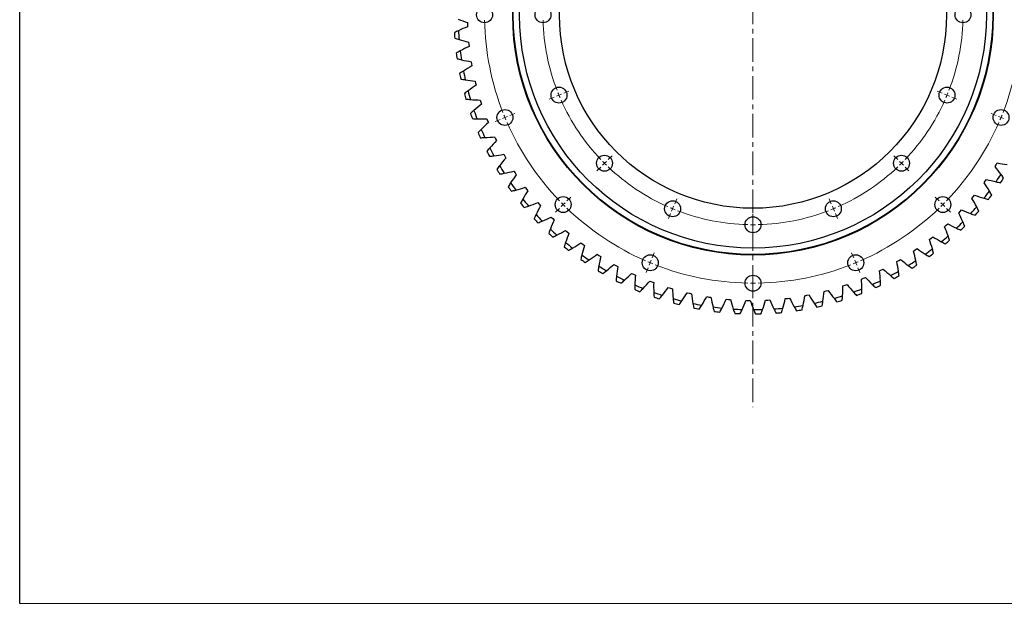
# Model space of a CAD drawing. Header units: millimetres. Extents: x -37 to 2873, y 3901 to 6079.
# Tile 1 of 10: x -37 to 889, y 3901 to 4451. Entities that reach past the tile are written whole.
import ezdxf

# ---------------------------------------------------------------- set-up
doc = ezdxf.new("R2010")
doc.units = ezdxf.units.MM
doc.header["$LTSCALE"] = 10
doc.linetypes.add('CENTER', pattern=[10.16, 6.35, -1.27, 1.27, -1.27])

msp = doc.modelspace()

# ---------------------------------------------------------------- linework, layer by layer
at = {"linetype": 'CENTER', "lineweight": 18, "ltscale": 0.35}
msp.add_line((652.92, 4824.61), (652.92, 4086.35), dxfattribs=at)
at = {"color": 7, "linetype": 'Continuous', "lineweight": 25}
for p, q in [((384.3, 4448.22), (384.36, 4446.2)), ((384.36, 4446.2), (384.44, 4444.19)), ((385.44, 4429.71), (385.64, 4427.7)), ((385.64, 4427.7), (385.86, 4425.69)), ((387.86, 4411.31), (388.19, 4409.32)), ((388.19, 4409.32), (388.55, 4407.34)), ((391.54, 4393.13), (392, 4391.17)), ((392, 4391.17), (392.5, 4389.21)), ((396.46, 4375.25), (397.06, 4373.32)), ((397.06, 4373.32), (397.69, 4371.41)), ((402.61, 4357.74), (403.34, 4355.86)), ((403.34, 4355.86), (404.1, 4354)), ((409.95, 4340.71), (410.81, 4338.88)), ((410.81, 4338.88), (411.7, 4337.07)), ((418.44, 4324.22), (419.43, 4322.46)), ((419.43, 4322.46), (420.44, 4320.71)), ((881.69, 4314.48), (882.73, 4316.2)), ((428.06, 4308.35), (429.16, 4306.66)), ((429.16, 4306.66), (430.29, 4304.99)), ((880.62, 4312.77), (881.69, 4314.48)), ((870.23, 4297.4), (871.41, 4299.03)), ((871.41, 4299.03), (872.58, 4300.68)), ((438.74, 4293.19), (439.96, 4291.58)), ((439.96, 4291.58), (441.21, 4289.99)), ((450.45, 4278.8), (451.78, 4277.28)), ((858.8, 4282.78), (860.1, 4284.33)), ((860.1, 4284.33), (861.37, 4285.89)), ((451.78, 4277.28), (453.13, 4275.78)), ((846.4, 4268.99), (847.8, 4270.44)), ((847.8, 4270.44), (849.18, 4271.92)), ((463.12, 4265.25), (464.55, 4263.83)), ((464.55, 4263.83), (466, 4262.42)), ((476.7, 4252.61), (478.22, 4251.29)), ((478.22, 4251.29), (479.77, 4249.99)), ((833.07, 4256.09), (834.57, 4257.44)), ((834.57, 4257.44), (836.05, 4258.81)), ((818.89, 4244.13), (820.47, 4245.38)), ((820.47, 4245.38), (822.04, 4246.65)), ((491.12, 4240.94), (492.73, 4239.72)), ((492.73, 4239.72), (494.36, 4238.53)), ((803.91, 4233.19), (805.58, 4234.32)), ((805.58, 4234.32), (807.23, 4235.48)), ((506.3, 4230.28), (507.99, 4229.18)), ((507.99, 4229.18), (509.7, 4228.11)), ((788.21, 4223.3), (789.96, 4224.32)), ((789.96, 4224.32), (791.68, 4225.36)), ((522.19, 4220.71), (523.95, 4219.72)), ((523.95, 4219.72), (525.73, 4218.77)), ((771.87, 4214.52), (773.68, 4215.41)), ((773.68, 4215.41), (775.48, 4216.33)), ((538.7, 4212.25), (540.52, 4211.39)), ((540.52, 4211.39), (542.36, 4210.56)), ((555.75, 4204.94), (557.63, 4204.21)), ((754.97, 4206.89), (756.83, 4207.65)), ((756.83, 4207.65), (758.69, 4208.45)), ((557.63, 4204.21), (559.52, 4203.51)), ((573.27, 4198.84), (575.19, 4198.24)), ((575.19, 4198.24), (577.13, 4197.67)), ((719.77, 4195.21), (721.73, 4195.71)), ((721.73, 4195.71), (723.67, 4196.24)), ((737.57, 4200.44), (739.49, 4201.08)), ((739.49, 4201.08), (741.39, 4201.74)), ((591.16, 4193.95), (593.13, 4193.49)), ((593.13, 4193.49), (595.1, 4193.06)), ((609.35, 4190.32), (611.34, 4189.99)), ((611.34, 4189.99), (613.34, 4189.69)), ((627.75, 4187.94), (629.76, 4187.75)), ((629.76, 4187.75), (631.77, 4187.59)), ((646.27, 4186.84), (648.29, 4186.79)), ((648.29, 4186.79), (650.3, 4186.77)), ((664.82, 4187.02), (666.83, 4187.11)), ((666.83, 4187.11), (668.85, 4187.23)), ((683.31, 4188.48), (685.32, 4188.71)), ((685.32, 4188.71), (687.32, 4188.97)), ((701.66, 4191.22), (703.64, 4191.58)), ((703.64, 4191.58), (705.62, 4191.98))]:
    msp.add_line(p, q, dxfattribs=at)
at = {"color": 0, "linetype": 'Continuous', "lineweight": 18}
for p, q in [((470.46, 4379.9), (472.77, 4380.86)), ((475.08, 4381.81), (479.7, 4383.73)), ((830.77, 4381.81), (826.15, 4383.73)), ((835.39, 4379.9), (833.08, 4380.86)), ((465.84, 4377.99), (461.22, 4376.07)), ((470.46, 4379.9), (468.15, 4378.94)), ((835.39, 4379.9), (837.7, 4378.94)), ((840.01, 4377.99), (844.63, 4376.07)), ((424.26, 4360.77), (428.88, 4362.68)), ((881.58, 4360.77), (876.96, 4362.68)), ((415.02, 4356.94), (410.41, 4355.03)), ((419.64, 4358.85), (417.33, 4357.9)), ((419.64, 4358.85), (421.95, 4359.81)), ((886.2, 4358.85), (883.89, 4359.81)), ((886.2, 4358.85), (888.51, 4357.9)), ((513.27, 4315.83), (511.5, 4314.06)), ((513.27, 4315.83), (515.04, 4317.59)), ((516.81, 4319.36), (520.34, 4322.9)), ((789.04, 4319.36), (785.51, 4322.9)), ((792.58, 4315.83), (790.81, 4317.59)), ((792.58, 4315.83), (794.35, 4314.06)), ((509.73, 4312.29), (506.2, 4308.76)), ((796.11, 4312.29), (799.65, 4308.76)), ((474.38, 4276.94), (476.15, 4278.7)), ((477.91, 4280.47), (481.45, 4284.01)), ((579.26, 4277.63), (581.17, 4282.25)), ((726.59, 4277.63), (724.68, 4282.25)), ((827.93, 4280.47), (824.4, 4284.01)), ((831.47, 4276.94), (829.7, 4278.7)), ((470.84, 4273.4), (467.31, 4269.86)), ((474.38, 4276.94), (472.61, 4275.17)), ((577.34, 4273.01), (576.39, 4270.7)), ((577.34, 4273.01), (578.3, 4275.32)), ((728.5, 4273.01), (727.55, 4275.32)), ((728.5, 4273.01), (729.46, 4270.7)), ((831.47, 4276.94), (833.24, 4275.17)), ((835, 4273.4), (838.54, 4269.86)), ((575.43, 4268.39), (573.52, 4263.77)), ((652.92, 4262.98), (652.92, 4267.98)), ((652.92, 4257.98), (652.92, 4260.48)), ((730.42, 4268.39), (732.33, 4263.77)), ((652.92, 4257.98), (652.92, 4255.48)), ((652.92, 4252.98), (652.92, 4247.98)), ((556.3, 4222.2), (557.25, 4224.51)), ((558.21, 4226.82), (560.12, 4231.44)), ((747.64, 4226.82), (745.72, 4231.44)), ((749.55, 4222.2), (748.59, 4224.51)), ((554.38, 4217.58), (552.47, 4212.96)), ((556.3, 4222.2), (555.34, 4219.89)), ((749.55, 4222.2), (750.51, 4219.89)), ((751.46, 4217.58), (753.38, 4212.96)), ((652.92, 4207.98), (652.92, 4212.98)), ((652.92, 4202.98), (652.92, 4205.48)), ((652.92, 4202.98), (652.92, 4200.48)), ((652.92, 4197.98), (652.92, 4192.98))]:
    msp.add_line(p, q, dxfattribs=at)
msp.add_lwpolyline([(-36.78, 6079.19), (2873.12, 6078.46), (2873.12, 3900.89), (-36.78, 3901.62)], close=True)
at = {"color": 7, "linetype": 'Continuous', "lineweight": 25}
for centre, radius in [((652.92, 4455.48), 226), ((652.92, 4455.48), 225.5), ((652.92, 4455.48), 219.5), ((652.92, 4455.48), 182), ((400.42, 4455.48), 7.5), ((455.42, 4455.48), 7.5), ((850.42, 4455.48), 7.5), ((470.46, 4379.9), 7.5), ((835.39, 4379.9), 7.5), ((419.64, 4358.85), 7.5), ((886.2, 4358.85), 7.5), ((513.27, 4315.83), 7.5), ((792.58, 4315.83), 7.5), ((474.38, 4276.94), 7.5), ((577.34, 4273.01), 7.5), ((728.5, 4273.01), 7.5), ((831.47, 4276.94), 7.5), ((652.92, 4257.98), 7.5), ((556.3, 4222.2), 7.5), ((749.55, 4222.2), 7.5), ((652.92, 4202.98), 7.5)]:
    msp.add_circle(centre, radius, dxfattribs=at)
at = {"color": 0, "linetype": 'Continuous', "lineweight": 18}
for radius, start, end in [(252.5, 181.13457, 201.36543), (197.5, 181.45053, 201.04947), (197.5, 338.95053, 358.54947), (252.5, 338.63457, 358.86543), (197.5, 201.77474, 202.5), (197.5, 337.5, 338.22526), (197.5, 202.5, 203.22526), (197.5, 203.95053, 223.54947), (197.5, 316.45053, 336.04947), (197.5, 336.77474, 337.5), (252.5, 201.93272, 202.5), (252.5, 202.5, 203.06728), (252.5, 203.63457, 223.86543), (252.5, 316.13457, 336.36543), (252.5, 336.93272, 337.5), (252.5, 337.5, 338.06728), (197.5, 224.27474, 225), (197.5, 225, 225.72526), (197.5, 314.27474, 315), (197.5, 315, 315.72526), (197.5, 226.45053, 246.04947), (197.5, 293.95053, 313.54947), (252.5, 224.43272, 225), (252.5, 315, 315.56728), (252.5, 225, 225.56728), (252.5, 226.13457, 246.36543), (197.5, 246.77474, 247.5), (197.5, 247.5, 248.22526), (197.5, 248.95053, 268.54947), (197.5, 271.45053, 291.04947), (197.5, 291.77474, 292.5), (197.5, 292.5, 293.22526), (252.5, 293.63457, 313.86543), (252.5, 314.43272, 315), (197.5, 269.27474, 270), (197.5, 270, 270.72526), (252.5, 246.93272, 247.5), (252.5, 292.5, 293.06728), (252.5, 247.5, 248.06728), (252.5, 248.63457, 268.86543), (252.5, 271.13457, 291.36543), (252.5, 291.93272, 292.5), (252.5, 269.43272, 270), (252.5, 270, 270.56728)]:
    msp.add_arc((652.92, 4455.48), radius, start, end, dxfattribs=at)
at = {"color": 7, "linetype": 'Continuous', "lineweight": 25}
for radius, start, end in [(281.4, 183.42612, 184.48597), (277.4, 183.08677, 184.82532), (281.4, 187.38216, 188.44201), (277.4, 187.04281, 188.78136), (281.4, 191.33821, 192.39806), (277.4, 190.99886, 192.73741), (281.4, 195.29425, 196.3541), (277.4, 194.9549, 196.69345), (281.4, 199.25029, 200.31015), (277.4, 198.91095, 200.64949), (281.4, 203.20634, 204.26619), (277.4, 202.86699, 204.60554), (281.4, 207.16238, 208.22223), (277.4, 206.82303, 208.56158), (281.4, 211.11843, 212.17828), (277.4, 210.77908, 212.51763), (277.4, 214.73512, 216.47367), (277.4, 325.50435, 327.2429), (281.4, 325.8437, 326.90355), (281.4, 215.07447, 216.13432), (277.4, 321.54831, 323.28686), (277.4, 218.69117, 220.42971), (281.4, 321.88766, 322.94751), (281.4, 219.03051, 220.09037), (277.4, 317.59226, 319.33081), (281.4, 317.93161, 318.99146), (281.4, 222.98656, 224.04641), (277.4, 222.64721, 224.38576), (277.4, 313.63622, 315.37477), (277.4, 226.60325, 228.3418), (281.4, 313.97557, 315.03542), (281.4, 226.9426, 228.00245), (277.4, 309.68018, 311.41872), (281.4, 310.01952, 311.07938), (281.4, 230.89865, 231.9585), (277.4, 230.5593, 232.29785), (277.4, 305.72413, 307.46268), (281.4, 234.85469, 235.91454), (277.4, 234.51534, 236.25389), (277.4, 301.76809, 303.50664), (281.4, 306.06348, 307.12333), (281.4, 238.81073, 239.87059), (277.4, 238.47139, 240.20993), (277.4, 297.81204, 299.55059), (281.4, 302.10744, 303.16729), (281.4, 242.76678, 243.82663), (277.4, 242.42743, 244.16598), (277.4, 293.856, 295.59455), (281.4, 298.15139, 299.21124), (281.4, 246.72282, 247.78267), (277.4, 246.38347, 248.12202), (277.4, 289.89996, 291.6385), (281.4, 294.19535, 295.2552), (277.4, 250.33952, 252.07807), (281.4, 250.67887, 251.73872), (277.4, 254.29556, 256.03411), (277.4, 281.98787, 283.72642), (277.4, 285.94391, 287.68246), (281.4, 286.28326, 287.34311), (281.4, 290.2393, 291.29916), (281.4, 254.63491, 255.69476), (277.4, 258.2516, 259.99015), (281.4, 258.59095, 259.65081), (277.4, 262.20765, 263.9462), (277.4, 266.16369, 267.90224), (277.4, 270.11974, 271.85829), (277.4, 274.07578, 275.81433), (277.4, 278.03182, 279.77037), (281.4, 278.37117, 279.43102), (281.4, 282.32722, 283.38707), (281.4, 262.547, 263.60685), (281.4, 266.50304, 267.56289), (281.4, 270.45909, 271.51894), (281.4, 274.41513, 275.47498)]:
    msp.add_arc((652.92, 4455.48), radius, start, end, dxfattribs=at)
for points in [[(375.56, 4451.27), (378.44, 4450.17), (381.36, 4449.15), (384.3, 4448.22)], [(375.93, 4440.54), (374.62, 4439.94), (373.32, 4439.31), (372.03, 4438.66)], [(384.44, 4444.19), (381.57, 4443.06), (378.73, 4441.85), (375.93, 4440.54)], [(372.39, 4433.47), (373.76, 4433.01), (375.13, 4432.57), (376.51, 4432.15)], [(376.51, 4432.15), (379.46, 4431.24), (382.44, 4430.43), (385.44, 4429.71)], [(377.62, 4421.47), (376.36, 4420.77), (375.1, 4420.06), (373.86, 4419.32)], [(385.86, 4425.69), (383.07, 4424.37), (380.32, 4422.96), (377.62, 4421.47)], [(374.57, 4414.17), (375.97, 4413.8), (377.37, 4413.46), (378.78, 4413.13)], [(378.78, 4413.13), (381.79, 4412.43), (384.81, 4411.83), (387.86, 4411.31)], [(380.62, 4402.55), (379.41, 4401.77), (378.21, 4400.97), (377.02, 4400.16)], [(388.55, 4407.34), (385.86, 4405.83), (383.22, 4404.23), (380.62, 4402.55)], [(378.09, 4395.06), (379.51, 4394.79), (380.93, 4394.55), (382.35, 4394.32)], [(382.35, 4394.32), (385.4, 4393.83), (388.46, 4393.43), (391.54, 4393.13)], [(384.92, 4383.89), (383.77, 4383.03), (382.62, 4382.15), (381.49, 4381.25)], [(392.5, 4389.21), (389.92, 4387.52), (387.39, 4385.75), (384.92, 4383.89)], [(382.91, 4376.25), (384.35, 4376.08), (385.78, 4375.93), (387.21, 4375.8)], [(387.21, 4375.8), (390.29, 4375.52), (393.38, 4375.34), (396.46, 4375.25)], [(397.69, 4371.41), (395.24, 4369.54), (392.84, 4367.59), (390.5, 4365.58)], [(390.5, 4365.58), (389.41, 4364.64), (388.33, 4363.68), (387.26, 4362.7)], [(389.02, 4357.81), (390.46, 4357.73), (391.91, 4357.68), (393.35, 4357.65)], [(393.35, 4357.65), (396.44, 4357.59), (399.52, 4357.62), (402.61, 4357.74)], [(404.1, 4354), (401.78, 4351.96), (399.52, 4349.86), (397.32, 4347.68)], [(397.32, 4347.68), (396.3, 4346.67), (395.29, 4345.64), (394.29, 4344.6)], [(396.39, 4339.83), (397.83, 4339.86), (399.27, 4339.91), (400.71, 4339.98)], [(400.71, 4339.98), (403.8, 4340.13), (406.88, 4340.37), (409.95, 4340.71)], [(411.7, 4337.07), (409.52, 4334.88), (407.41, 4332.63), (405.37, 4330.31)], [(405.37, 4330.31), (404.42, 4329.23), (403.48, 4328.13), (402.56, 4327.02)], [(404.98, 4322.41), (406.42, 4322.54), (407.85, 4322.69), (409.28, 4322.85)], [(409.28, 4322.85), (412.35, 4323.22), (415.41, 4323.67), (418.44, 4324.22)], [(420.44, 4320.71), (418.42, 4318.38), (416.47, 4315.98), (414.6, 4313.53)], [(882.73, 4316.2), (885.75, 4315.55), (888.79, 4314.99), (891.84, 4314.52)], [(414.6, 4313.53), (413.72, 4312.38), (412.86, 4311.22), (412.02, 4310.05)], [(414.75, 4305.62), (416.18, 4305.85), (417.6, 4306.09), (419.01, 4306.36)], [(419.01, 4306.36), (422.05, 4306.93), (425.07, 4307.6), (428.06, 4308.35)], [(886.21, 4305.38), (884.42, 4307.9), (882.55, 4310.37), (880.62, 4312.77)], [(424.96, 4297.42), (424.16, 4296.22), (423.39, 4295), (422.62, 4293.78)], [(430.29, 4304.99), (428.44, 4302.53), (426.66, 4300), (424.96, 4297.42)], [(875.3, 4289.65), (873.69, 4292.28), (872, 4294.87), (870.23, 4297.4)], [(872.58, 4300.68), (875.54, 4299.82), (878.53, 4299.05), (881.55, 4298.38)], [(881.55, 4298.38), (882.95, 4298.06), (884.37, 4297.76), (885.78, 4297.49)], [(888.67, 4301.82), (887.86, 4303.02), (887.04, 4304.21), (886.21, 4305.38)], [(425.65, 4289.54), (427.06, 4289.87), (428.46, 4290.21), (429.86, 4290.58)], [(429.86, 4290.58), (432.85, 4291.36), (435.81, 4292.23), (438.74, 4293.19)], [(441.21, 4289.99), (439.53, 4287.4), (437.93, 4284.76), (436.41, 4282.07)], [(877.5, 4285.92), (876.79, 4287.18), (876.05, 4288.42), (875.3, 4289.65)], [(436.41, 4282.07), (435.7, 4280.82), (435, 4279.55), (434.33, 4278.27)], [(441.77, 4275.58), (444.7, 4276.57), (447.59, 4277.64), (450.45, 4278.8)], [(863.33, 4274.7), (861.9, 4277.44), (860.39, 4280.14), (858.8, 4282.78)], [(861.37, 4285.89), (864.27, 4284.83), (867.2, 4283.86), (870.16, 4282.98)], [(870.16, 4282.98), (871.54, 4282.57), (872.93, 4282.17), (874.33, 4281.8)], [(437.64, 4274.26), (439.03, 4274.68), (440.4, 4275.12), (441.77, 4275.58)], [(453.13, 4275.78), (451.63, 4273.08), (450.22, 4270.34), (448.89, 4267.55)], [(849.18, 4271.92), (852, 4270.66), (854.85, 4269.49), (857.75, 4268.4)], [(865.27, 4270.83), (864.64, 4272.13), (863.99, 4273.42), (863.33, 4274.7)], [(448.89, 4267.55), (448.26, 4266.25), (447.66, 4264.94), (447.08, 4263.61)], [(450.66, 4259.84), (452.01, 4260.36), (453.35, 4260.89), (454.68, 4261.44)], [(454.68, 4261.44), (457.54, 4262.63), (460.35, 4263.9), (463.12, 4265.25)], [(466, 4262.42), (464.69, 4259.63), (463.47, 4256.79), (462.34, 4253.92)], [(850.35, 4260.62), (849.12, 4263.45), (847.8, 4266.24), (846.4, 4268.99)], [(852.03, 4256.62), (851.49, 4257.96), (850.93, 4259.3), (850.35, 4260.62)], [(857.75, 4268.4), (859.09, 4267.89), (860.45, 4267.41), (861.82, 4266.94)], [(462.34, 4253.92), (461.81, 4252.58), (461.3, 4251.23), (460.8, 4249.87)], [(468.54, 4248.23), (471.31, 4249.61), (474.03, 4251.07), (476.7, 4252.61)], [(836.44, 4247.46), (835.4, 4250.37), (834.28, 4253.25), (833.07, 4256.09)], [(836.05, 4258.81), (838.77, 4257.37), (841.54, 4256), (844.35, 4254.72)], [(844.35, 4254.72), (845.66, 4254.12), (846.98, 4253.54), (848.31, 4252.97)], [(464.64, 4246.35), (465.95, 4246.96), (467.25, 4247.59), (468.54, 4248.23)], [(479.77, 4249.99), (478.65, 4247.11), (477.63, 4244.2), (476.7, 4241.25)], [(821.65, 4235.29), (820.82, 4238.27), (819.9, 4241.22), (818.89, 4244.13)], [(822.04, 4246.65), (824.66, 4245.02), (827.33, 4243.46), (830.04, 4241.99)], [(830.04, 4241.99), (831.31, 4241.3), (832.59, 4240.63), (833.88, 4239.98)], [(837.83, 4243.36), (837.39, 4244.74), (836.92, 4246.1), (836.44, 4247.46)], [(476.7, 4241.25), (476.26, 4239.88), (475.84, 4238.49), (475.45, 4237.1)], [(479.52, 4233.86), (480.78, 4234.56), (482.04, 4235.27), (483.28, 4236)], [(483.28, 4236), (485.94, 4237.57), (488.55, 4239.21), (491.12, 4240.94)], [(494.36, 4238.53), (493.45, 4235.58), (492.63, 4232.61), (491.9, 4229.6)], [(806.06, 4224.18), (805.43, 4227.21), (804.72, 4230.21), (803.91, 4233.19)], [(807.23, 4235.48), (809.73, 4233.67), (812.28, 4231.93), (814.89, 4230.28)], [(822.76, 4231.11), (822.41, 4232.51), (822.04, 4233.91), (821.65, 4235.29)], [(491.9, 4229.6), (491.56, 4228.2), (491.24, 4226.8), (490.94, 4225.38)], [(495.22, 4222.42), (496.43, 4223.21), (497.64, 4224.01), (498.82, 4224.82)], [(498.82, 4224.82), (501.37, 4226.57), (503.87, 4228.39), (506.3, 4230.28)], [(509.7, 4228.11), (509, 4225.1), (508.38, 4222.08), (507.86, 4219.03)], [(789.74, 4214.16), (789.32, 4217.23), (788.81, 4220.27), (788.21, 4223.3)], [(791.68, 4225.36), (794.05, 4223.38), (796.48, 4221.47), (798.97, 4219.64)], [(806.87, 4219.93), (806.62, 4221.35), (806.35, 4222.77), (806.06, 4224.18)], [(814.89, 4230.28), (816.11, 4229.5), (817.34, 4228.75), (818.58, 4228.01)], [(507.86, 4219.03), (507.62, 4217.61), (507.4, 4216.18), (507.2, 4214.75)], [(511.67, 4212.1), (512.83, 4212.96), (513.98, 4213.84), (515.1, 4214.74)], [(515.1, 4214.74), (517.53, 4216.66), (519.89, 4218.65), (522.19, 4220.71)], [(525.73, 4218.77), (525.23, 4215.72), (524.83, 4212.66), (524.52, 4209.59)], [(772.76, 4205.3), (772.56, 4208.38), (772.26, 4211.46), (771.87, 4214.52)], [(775.48, 4216.33), (777.7, 4214.2), (780, 4212.13), (782.35, 4210.12)], [(790.26, 4209.87), (790.1, 4211.3), (789.93, 4212.74), (789.74, 4214.16)], [(798.97, 4219.64), (800.13, 4218.78), (801.3, 4217.94), (802.49, 4217.12)], [(524.52, 4209.59), (524.38, 4208.15), (524.26, 4206.72), (524.15, 4205.27)], [(528.8, 4202.93), (529.9, 4203.88), (530.98, 4204.83), (532.04, 4205.8)], [(532.04, 4205.8), (534.33, 4207.88), (536.55, 4210.03), (538.7, 4212.25)], [(542.36, 4210.56), (542.08, 4207.48), (541.89, 4204.4), (541.79, 4201.31)], [(549.56, 4198.06), (551.69, 4200.29), (553.76, 4202.59), (555.75, 4204.94)], [(755.21, 4197.63), (755.23, 4200.72), (755.14, 4203.81), (754.97, 4206.89)], [(758.69, 4208.45), (760.76, 4206.16), (762.9, 4203.94), (765.12, 4201.78)], [(772.98, 4200.98), (772.93, 4202.42), (772.85, 4203.86), (772.76, 4205.3)], [(782.35, 4210.12), (783.45, 4209.19), (784.56, 4208.27), (785.69, 4207.37)], [(541.79, 4201.31), (541.75, 4199.87), (541.72, 4198.43), (541.72, 4196.98)], [(546.52, 4194.97), (547.55, 4195.99), (548.56, 4197.02), (549.56, 4198.06)], [(559.52, 4203.51), (559.45, 4200.43), (559.48, 4197.34), (559.59, 4194.25)], [(567.56, 4191.54), (569.54, 4193.92), (571.44, 4196.35), (573.27, 4198.84)], [(577.13, 4197.67), (577.27, 4194.59), (577.51, 4191.51), (577.84, 4188.44)], [(718.75, 4186), (719.18, 4189.06), (719.53, 4192.13), (719.77, 4195.21)], [(723.67, 4196.24), (725.41, 4193.69), (727.23, 4191.19), (729.12, 4188.75)], [(737.18, 4191.19), (737.41, 4194.27), (737.54, 4197.35), (737.57, 4200.44)], [(741.39, 4201.74), (743.3, 4199.32), (745.29, 4196.95), (747.34, 4194.64)], [(755.14, 4193.3), (755.18, 4194.75), (755.21, 4196.19), (755.21, 4197.63)], [(765.12, 4201.78), (766.15, 4200.77), (767.19, 4199.78), (768.26, 4198.8)], [(559.59, 4194.25), (559.65, 4192.81), (559.72, 4191.37), (559.82, 4189.93)], [(564.75, 4188.25), (565.7, 4189.34), (566.64, 4190.43), (567.56, 4191.54)], [(577.84, 4188.44), (577.99, 4187), (578.17, 4185.57), (578.36, 4184.14)], [(583.39, 4182.81), (584.27, 4183.95), (585.13, 4185.11), (585.97, 4186.28)], [(585.97, 4186.28), (587.78, 4188.79), (589.51, 4191.34), (591.16, 4193.95)], [(595.1, 4193.06), (595.45, 4189.99), (595.9, 4186.93), (596.44, 4183.89)], [(604.71, 4182.3), (606.34, 4184.93), (607.89, 4187.6), (609.35, 4190.32)], [(613.34, 4189.69), (613.9, 4186.66), (614.56, 4183.64), (615.31, 4180.64)], [(623.67, 4179.63), (625.11, 4182.36), (626.48, 4185.13), (627.75, 4187.94)], [(631.77, 4187.59), (632.54, 4184.61), (633.41, 4181.64), (634.36, 4178.7)], [(642.77, 4178.27), (644.02, 4181.09), (645.19, 4183.95), (646.27, 4186.84)], [(650.3, 4186.77), (651.28, 4183.84), (652.35, 4180.95), (653.5, 4178.08)], [(661.92, 4178.23), (662.98, 4181.13), (663.94, 4184.06), (664.82, 4187.02)], [(668.85, 4187.23), (670.03, 4184.38), (671.29, 4181.56), (672.64, 4178.78)], [(681.03, 4179.51), (681.88, 4182.48), (682.64, 4185.47), (683.31, 4188.48)], [(687.32, 4188.97), (688.69, 4186.2), (690.14, 4183.48), (691.68, 4180.8)], [(700, 4182.1), (700.64, 4185.13), (701.2, 4188.16), (701.66, 4191.22)], [(705.62, 4191.98), (707.18, 4189.31), (708.82, 4186.7), (710.54, 4184.13)], [(718.08, 4181.73), (718.32, 4183.15), (718.54, 4184.58), (718.75, 4186)], [(729.12, 4188.75), (730.01, 4187.61), (730.91, 4186.49), (731.82, 4185.37)], [(736.81, 4186.87), (736.95, 4188.31), (737.08, 4189.75), (737.18, 4191.19)], [(747.34, 4194.64), (748.3, 4193.57), (749.28, 4192.51), (750.27, 4191.45)], [(596.44, 4183.89), (596.69, 4182.47), (596.97, 4181.06), (597.26, 4179.64)], [(602.37, 4178.66), (603.17, 4179.86), (603.95, 4181.08), (604.71, 4182.3)], [(615.31, 4180.64), (615.66, 4179.24), (616.03, 4177.85), (616.42, 4176.46)], [(621.59, 4175.83), (622.3, 4177.09), (622.99, 4178.35), (623.67, 4179.63)], [(634.36, 4178.7), (634.81, 4177.33), (635.27, 4175.97), (635.76, 4174.6)], [(640.96, 4174.33), (641.58, 4175.64), (642.19, 4176.95), (642.77, 4178.27)], [(653.5, 4178.08), (654.04, 4176.75), (654.6, 4175.41), (655.18, 4174.09)], [(660.38, 4174.18), (660.92, 4175.52), (661.43, 4176.87), (661.92, 4178.23)], [(672.64, 4178.78), (673.27, 4177.49), (673.92, 4176.2), (674.59, 4174.92)], [(679.77, 4175.36), (680.21, 4176.74), (680.63, 4178.12), (681.03, 4179.51)], [(691.68, 4180.8), (692.4, 4179.55), (693.14, 4178.31), (693.89, 4177.08)], [(699.03, 4177.88), (699.38, 4179.29), (699.7, 4180.7), (700, 4182.1)], [(710.54, 4184.13), (711.34, 4182.93), (712.16, 4181.75), (713, 4180.57)]]:
    msp.add_open_spline(points, degree=3, dxfattribs=at)

doc.saveas('drawing.dxf')
